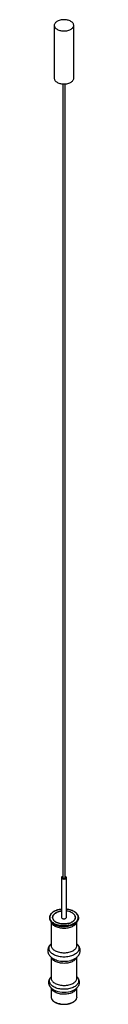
# Paper-space layout '_Isométrica' of a CAD drawing. Header units: millimetres. Extents: x 21 to 121, y 28 to 3060.
import ezdxf

# ---------------------------------------------------------------- set-up
doc = ezdxf.new("R2010")
doc.units = ezdxf.units.MM

psp = doc.layouts.new('_Isométrica')

# ---------------------------------------------------------------- linework, layer by layer
at = {"color": 7, "linetype": 'Continuous', "lineweight": 25}
for p, q in [((40.7, 3042.8), (40.7, 2879.5)), ((100.7, 2879.5), (100.7, 3042.8)), ((67.2, 2862.3), (67.2, 417.7)), ((74.2, 417.7), (74.2, 2862.3)), ((63.2, 417.7), (63.2, 295.2)), ((78.2, 295.2), (78.2, 417.7)), ((30.7, 282.2), (30.7, 209.4)), ((104.1, 276.2), (105.2, 276.9)), ((110.7, 209.4), (110.7, 282.2)), ((30.7, 172.9), (30.7, 108.8)), ((110.7, 108.8), (110.7, 172.9)), ((30.7, 78.4), (30.7, 51)), ((110.7, 51), (110.7, 78.4))]:
    psp.add_line(p, q, dxfattribs=at)
at = {"color": 7, "linetype": 'Continuous', "lineweight": 25, "flags": 128}
for points in [[(49.5, 3030.6), (51.9, 3029.3), (54.6, 3028.3), (57.4, 3027.3), (60.4, 3026.6), (63.5, 3026), (66.7, 3025.7), (69.9, 3025.5), (73.1, 3025.6), (76.4, 3025.8), (79.5, 3026.3), (82.6, 3026.9), (85.5, 3027.8), (88.2, 3028.8), (90.7, 3030), (93, 3031.3), (95.1, 3032.7), (96.8, 3034.3), (98.3, 3036), (99.4, 3037.8), (100.2, 3039.6), (100.6, 3041.4), (100.7, 3043.3), (100.4, 3045.2), (99.8, 3047), (98.9, 3048.8), (97.6, 3050.5), (96, 3052.2), (94.1, 3053.7), (91.9, 3055.1), (89.5, 3056.3), (86.9, 3057.4), (84, 3058.4), (81.1, 3059.1), (78, 3059.7), (74.8, 3060), (71.5, 3060.2), (68.3, 3060.1), (65.1, 3059.9), (61.9, 3059.4), (58.9, 3058.8), (55.9, 3057.9), (53.2, 3056.9), (50.7, 3055.7), (48.4, 3054.4), (46.3, 3052.9), (44.6, 3051.4), (43.2, 3049.7), (42, 3047.9), (41.2, 3046.1), (40.8, 3044.3), (40.7, 3042.4), (41, 3040.5), (41.6, 3038.7), (42.6, 3036.9), (43.8, 3035.2), (45.4, 3033.5), (47.3, 3032), (49.5, 3030.6)], [(40.7, 2879.5), (40.7, 2879.1), (41, 2877.2), (41.6, 2875.4), (42.6, 2873.6), (43.8, 2871.8), (45.4, 2870.2), (47.3, 2868.7), (49.5, 2867.3)], [(49.5, 2867.3), (51.9, 2866), (54.6, 2864.9), (57.4, 2864), (60.4, 2863.3), (63.5, 2862.7), (66.7, 2862.4), (69.9, 2862.2), (73.1, 2862.3), (76.4, 2862.5), (79.5, 2863), (82.6, 2863.6), (85.5, 2864.5), (88.2, 2865.5), (90.7, 2866.6), (93, 2868), (95.1, 2869.4), (96.8, 2871), (98.3, 2872.7), (99.4, 2874.5), (100.2, 2876.3), (100.6, 2878.1), (100.7, 2879.5)], [(67.2, 421.5), (66.3, 421.2), (65.1, 420.6), (64.2, 419.8), (63.5, 418.9), (63.2, 418), (63.3, 417.1), (63.7, 416.2), (64.4, 415.3), (65.4, 414.6)], [(65.4, 414.6), (66.7, 414), (68.1, 413.6), (69.7, 413.4), (71.3, 413.4), (72.9, 413.5), (74.4, 413.9), (75.7, 414.4), (76.8, 415.1), (77.6, 416), (78.1, 416.9), (78.2, 417.8), (78, 418.7), (77.4, 419.6), (76.6, 420.4), (75.4, 421), (74.2, 421.5)], [(68.2, 416.2), (69.2, 415.9), (70.3, 415.7), (71.4, 415.7), (72.5, 415.9), (73.4, 416.4), (74, 416.9), (74.2, 417.6), (74.2, 417.7)], [(63.2, 314.9), (62.8, 314.9), (59.4, 314.3), (56.1, 313.5), (53, 312.6), (50, 311.5), (47.2, 310.2), (44.7, 308.7), (42.5, 307.1), (40.5, 305.4), (38.9, 303.6), (37.6, 301.7), (36.6, 299.8), (36, 297.7), (35.7, 295.7), (35.8, 293.7), (36.3, 291.6), (37.1, 289.6), (38.2, 287.7), (39.7, 285.8), (41.5, 284.1), (43.6, 282.4), (46, 280.9)], [(95.5, 309.5), (97.8, 308), (99.9, 306.3), (101.7, 304.5), (103.2, 302.7), (104.4, 300.7), (105.2, 298.8), (105.6, 296.7), (105.7, 294.7), (105.4, 292.6), (104.8, 290.6), (103.8, 288.7), (102.5, 286.8), (100.9, 284.9), (98.9, 283.2), (96.7, 281.6), (94.2, 280.2), (91.4, 278.9), (88.5, 277.8), (85.3, 276.8), (82, 276.1), (78.6, 275.5), (75.1, 275.1), (71.6, 275), (68.1, 275), (64.5, 275.3), (61.1, 275.8), (57.7, 276.4), (54.5, 277.3), (51.5, 278.3), (48.6, 279.5), (46, 280.9), (43.6, 282.4), (41.5, 284.1), (39.7, 285.8), (38.2, 287.7), (37.1, 289.6), (36.3, 291.6), (35.8, 293.7), (35.7, 295.7), (36, 297.7), (36.6, 299.8), (37.6, 301.7), (38.9, 303.6), (40.5, 305.4), (42.5, 307.1), (44.7, 308.7), (47.2, 310.2), (50, 311.5), (53, 312.6), (56.1, 313.5), (59.4, 314.3), (62.8, 314.9), (63.2, 314.9)], [(46, 280.9), (48.6, 279.5), (51.5, 278.3), (54.5, 277.3), (57.7, 276.4), (61.1, 275.8), (64.5, 275.3), (68.1, 275), (71.6, 275), (75.1, 275.1), (78.6, 275.5), (82, 276.1), (85.3, 276.8), (88.5, 277.8), (91.4, 278.9), (94.2, 280.2), (96.7, 281.6), (98.9, 283.2), (100.9, 284.9), (102.5, 286.8), (103.8, 288.7), (104.8, 290.6), (105.4, 292.6), (105.7, 294.7), (105.6, 296.7), (105.2, 298.8), (104.4, 300.7), (103.2, 302.7), (101.7, 304.5), (99.9, 306.3), (97.8, 308), (95.5, 309.5), (92.8, 310.8), (90, 312.1), (86.9, 313.1), (83.7, 313.9), (80.3, 314.6), (78.2, 314.9)], [(36.3, 276.9), (37.1, 276.3), (37.4, 276.1)], [(65.4, 292.1), (66.7, 291.5), (68.1, 291.1), (69.7, 290.9), (71.3, 290.9), (72.9, 291), (74.4, 291.4), (75.7, 292), (76.8, 292.7), (77.6, 293.5), (78.1, 294.4), (78.2, 295.2)], [(115.5, 295.8), (115.5, 295), (115.5, 292.7), (115.1, 290.5), (114.3, 288.2), (113.3, 286), (111.8, 283.9), (110.1, 281.8), (108.8, 280.5)], [(42.6, 70.3), (45, 69.3), (45.7, 69)], [(96.7, 69.4), (97.2, 69.6), (98.7, 70.2)]]:
    psp.add_lwpolyline(points, dxfattribs=at)
at = {"color": 8, "linetype": 'Continuous', "lineweight": 25, "flags": 128}
for points in [[(63.2, 320.1), (61.9, 320), (58.1, 319.4), (54.4, 318.7), (50.8, 317.8), (47.4, 316.6), (44.1, 315.3), (41.1, 313.9), (38.3, 312.3), (35.8, 310.5), (33.6, 308.7), (31.6, 306.7), (30, 304.6), (28.7, 302.5), (27.7, 300.3), (27.1, 298), (26.8, 295.8), (26.9, 293.5), (27.4, 291.2), (28.2, 289), (29.3, 286.8), (30.8, 284.7), (32.6, 282.7), (34.6, 280.8), (37, 279), (39.7, 277.3)], [(39.7, 277.3), (42.6, 275.7), (45.7, 274.4), (49.1, 273.2), (52.6, 272.1), (56.2, 271.3), (60, 270.6), (63.8, 270.2), (67.8, 269.9), (71.7, 269.9), (75.6, 270), (79.5, 270.4), (83.3, 270.9), (87, 271.7), (90.6, 272.6), (94.1, 273.7), (97.3, 275), (100.3, 276.5), (103.1, 278.1), (105.6, 279.8), (107.9, 281.7), (109.8, 283.7), (111.4, 285.8), (112.7, 287.9), (113.7, 290.1), (114.3, 292.4), (114.6, 294.6), (114.5, 296.9), (114, 299.1), (113.3, 301.4), (112.1, 303.6), (110.7, 305.7), (108.9, 307.7), (106.8, 309.6), (104.4, 311.4), (101.7, 313.1), (98.8, 314.6), (95.7, 316), (92.4, 317.2), (88.9, 318.2), (85.2, 319.1), (81.4, 319.7), (78.2, 320.1)], [(110.4, 281.7), (110.2, 280.9), (109.5, 278.8), (108.4, 276.7), (107, 274.7), (105.3, 272.8), (103.2, 270.9), (100.9, 269.2), (98.3, 267.7), (95.5, 266.3), (92.4, 265), (89.2, 263.9), (85.8, 263), (82.3, 262.3), (78.6, 261.7), (74.9, 261.4), (71.2, 261.3), (67.4, 261.4), (63.7, 261.6), (60.1, 262.1), (56.5, 262.8), (53.1, 263.7), (49.8, 264.7), (46.7, 265.9), (43.8, 267.3), (41.1, 268.8), (38.7, 270.5), (36.6, 272.3), (34.8, 274.2), (33.3, 276.2), (32.2, 278.2), (31.3, 280.3), (31, 281.6)], [(37.4, 276.1), (39.8, 274.6), (42.7, 273.1), (45.8, 271.7), (49.1, 270.5), (52.6, 269.5), (56.3, 268.6), (60, 268), (63.9, 267.5), (67.8, 267.3), (71.7, 267.2), (75.6, 267.4), (79.5, 267.7), (83.3, 268.3), (87, 269), (90.6, 270), (94, 271.1), (97.2, 272.4), (100.2, 273.8), (103, 275.4), (104.1, 276.2)], [(108.8, 280.5), (108.1, 279.8), (105.7, 278), (103.1, 276.3), (100.2, 274.7), (97.1, 273.3), (93.8, 272), (90.4, 270.9), (86.7, 270), (83, 269.3), (79.1, 268.7), (75.2, 268.4), (71.2, 268.3), (67.2, 268.4), (63.3, 268.6), (59.4, 269.1), (55.6, 269.8), (52, 270.7), (48.4, 271.7), (45.1, 272.9), (41.9, 274.3), (39, 275.9)], [(110.7, 212.8), (112.4, 210.9), (113.9, 208.7), (115.1, 206.5), (116, 204.3), (116.5, 202), (116.7, 199.7), (116.5, 197.3), (116, 195), (115.1, 192.8), (113.9, 190.6), (112.4, 188.4), (110.5, 186.4), (108.4, 184.4), (105.9, 182.6), (103.2, 180.9), (100.3, 179.3), (97.1, 177.9), (93.7, 176.7), (90.2, 175.6), (86.4, 174.7), (82.6, 174), (78.7, 173.5), (74.7, 173.2), (70.7, 173.1), (66.7, 173.2), (62.7, 173.5), (58.8, 174), (55, 174.7), (51.3, 175.6), (47.7, 176.7), (44.3, 177.9), (41.1, 179.3), (38.2, 180.9), (35.5, 182.6), (33, 184.4), (30.9, 186.4), (29, 188.4), (27.5, 190.6), (26.3, 192.8), (25.4, 195), (24.9, 197.3), (24.7, 199.7), (24.9, 202), (25.4, 204.3), (26.3, 206.5), (27.5, 208.7), (29, 210.9), (30.7, 212.8)], [(30.7, 209.4), (30.8, 207.6), (31.3, 205.4), (32.2, 203.3), (33.3, 201.2), (34.8, 199.3), (36.6, 197.4), (38.7, 195.6), (41.1, 193.9), (43.8, 192.4), (46.7, 191), (49.8, 189.8), (53.1, 188.7), (56.5, 187.9), (60.1, 187.2), (63.7, 186.7), (67.4, 186.4), (71.2, 186.4), (74.9, 186.5), (78.6, 186.8), (82.3, 187.3), (85.8, 188.1), (89.2, 189), (92.4, 190.1), (95.5, 191.3), (98.3, 192.7), (100.9, 194.3), (103.2, 196), (105.3, 197.8), (107, 199.7), (108.4, 201.7), (109.5, 203.8), (110.2, 205.9), (110.6, 208.1), (110.7, 209.4)], [(109.9, 172.1), (109.5, 171.2), (108.4, 169.1), (107, 167.1), (105.3, 165.2), (103.2, 163.3), (100.9, 161.6), (98.3, 160.1), (95.5, 158.7), (92.4, 157.4), (89.2, 156.3), (85.8, 155.4), (82.3, 154.7), (78.6, 154.2), (74.9, 153.8), (71.2, 153.7), (67.4, 153.8), (63.7, 154.1), (60.1, 154.5), (56.5, 155.2), (53.1, 156.1), (49.8, 157.1), (46.7, 158.3), (43.8, 159.7), (41.1, 161.2), (38.7, 162.9), (36.6, 164.7), (34.8, 166.6), (33.3, 168.6), (32.2, 170.6), (31.5, 172.2)], [(110.7, 111.6), (111.6, 110.6), (113.1, 108.4), (114.3, 106.2), (115.1, 104), (115.6, 101.7), (115.7, 99.4), (115.5, 97.1), (114.9, 94.8), (114, 92.6), (112.7, 90.4), (111.2, 88.3), (109.3, 86.3), (107.1, 84.4), (104.6, 82.6), (101.8, 80.9), (98.8, 79.4), (95.6, 78.1), (92.2, 76.9), (88.6, 75.9), (84.9, 75), (81.1, 74.4), (77.2, 74), (73.2, 73.8), (69.2, 73.7), (65.2, 73.9), (61.3, 74.3), (57.5, 74.9), (53.7, 75.6), (50.1, 76.6), (46.6, 77.7), (43.4, 79.1), (40.3, 80.5), (37.5, 82.2), (35, 83.9), (32.7, 85.8), (30.7, 87.8), (29, 89.9), (27.7, 92.1), (26.7, 94.3), (26, 96.5), (25.7, 98.8), (25.8, 101.1), (26.2, 103.4), (26.9, 105.7), (28, 107.9), (29.4, 110), (30.7, 111.6)], [(30.7, 108.8), (30.8, 106.9), (31.3, 104.8), (32.2, 102.7), (33.3, 100.6), (34.8, 98.6), (36.6, 96.7), (38.7, 94.9), (41.1, 93.3), (43.8, 91.8), (46.7, 90.4), (49.8, 89.2), (53.1, 88.1), (56.5, 87.2), (60.1, 86.6), (63.7, 86.1), (67.4, 85.8), (71.2, 85.7), (74.9, 85.9), (78.6, 86.2), (82.3, 86.7), (85.8, 87.4), (89.2, 88.4), (92.4, 89.4), (95.5, 90.7), (98.3, 92.1), (100.9, 93.7), (103.2, 95.4), (105.3, 97.2), (107, 99.1), (108.4, 101.1), (109.5, 103.2), (110.2, 105.3), (110.6, 107.5), (110.7, 108.8)], [(110.2, 77.9), (109.5, 75.8), (108.4, 73.7), (107, 71.7), (105.3, 69.8), (103.2, 68), (100.9, 66.3), (98.3, 64.7), (95.5, 63.3), (92.4, 62.1), (89.2, 61), (85.8, 60.1), (82.3, 59.3), (78.6, 58.8), (74.9, 58.5), (71.2, 58.3), (67.4, 58.4), (63.7, 58.7), (60.1, 59.2), (56.5, 59.9), (53.1, 60.7), (49.8, 61.8), (46.7, 63), (43.8, 64.4), (41.1, 65.9), (38.7, 67.6), (36.6, 69.4), (34.8, 71.2), (33.3, 73.2), (32.2, 75.3), (31.3, 77.4), (31.2, 77.8)], [(32.1, 45.1), (32.2, 44.9), (33.3, 42.8), (34.8, 40.8), (36.6, 39), (38.7, 37.2), (41.1, 35.5), (43.8, 34), (46.7, 32.6), (49.8, 31.4), (53.1, 30.3), (56.5, 29.5), (60.1, 28.8), (63.7, 28.3), (67.4, 28), (71.2, 28), (74.9, 28.1), (78.6, 28.4), (82.3, 28.9), (85.8, 29.7), (89.2, 30.6), (92.4, 31.7), (95.5, 32.9), (98.3, 34.3), (100.9, 35.9), (103.2, 37.6), (105.3, 39.4), (107, 41.3), (108.4, 43.3), (109.3, 45)]]:
    psp.add_lwpolyline(points, dxfattribs=at)
at = {"color": 7, "linetype": 'Continuous', "lineweight": 25}
for centre, radius, start, end in [((68.9, 417.8), 1.68, 184.1687, 247.1514), ((73, 268.5), 46.8, 61.3155, 83.6236), ((44.4, 294.8), 18.5, 178.1553, 230.2741), ((66.9, 295.5), 3.71, 185.1303, 246.1899), ((70.7, 236.2), 76.2, 254.2015, 285.8807), ((44.8, 51.1), 14.1, 180.3173, 205.3005), ((96.5, 51.1), 14.3, 334.3293, 359.5762)]:
    psp.add_arc(centre, radius, start, end, dxfattribs=at)
at = {"color": 8, "linetype": 'Continuous', "lineweight": 25}
for centre, radius, start, end in [((56.2, 306.2), 34.9, 227.3453, 240.4554), ((70.7, 136.9), 72.4, 249.8153, 291.057)]:
    psp.add_arc(centre, radius, start, end, dxfattribs=at)
at = {"color": 7, "linetype": 'Continuous', "lineweight": 25}
for points, knots in [([(63.2, 320.3), (62.1, 320.2), (59.7, 319.9), (56.2, 319.3), (52.7, 318.5), (49.3, 317.6), (46.1, 316.4), (43, 315.2), (40.1, 313.7), (37.5, 312.1), (35, 310.4), (32.9, 308.6), (30.9, 306.7), (29.3, 304.7), (28, 302.6), (27, 300.4), (26.3, 298.2), (25.9, 296.6), (25.9, 295.7), (25.9, 295.6)], [0, 0, 0, 0, 0.056743, 0.11899, 0.181256, 0.243548, 0.305871, 0.368228, 0.430622, 0.49305, 0.555504, 0.617962, 0.680381, 0.742707, 0.804865, 0.866776, 0.928381, 0.989673, 1, 1, 1, 1]), ([(115.5, 296.1), (115.4, 296.7), (115.2, 298.1), (114.6, 300.1), (113.6, 302.3), (112.3, 304.4), (110.7, 306.4), (108.9, 308.3), (106.8, 310.1), (104.4, 311.9), (101.8, 313.5), (98.9, 314.9), (95.9, 316.2), (92.7, 317.4), (89.3, 318.4), (85.8, 319.2), (82.2, 319.8), (79.7, 320.2), (78.3, 320.3), (78.2, 320.3)], [0, 0, 0, 0, 0.052509, 0.114266, 0.176225, 0.238471, 0.301014, 0.363809, 0.426787, 0.489878, 0.553024, 0.616185, 0.679332, 0.742457, 0.805555, 0.868628, 0.931679, 0.994712, 1, 1, 1, 1]), ([(26.8, 289.1), (26.9, 288.6), (27.4, 287.4), (28.4, 285.4), (29.8, 283.2), (31.5, 281.1), (33.5, 279.1), (35.5, 277.4), (36.9, 276.5), (37.5, 276.1)], [0, 0, 0, 0, 0.0967, 0.250869, 0.407577, 0.567089, 0.729247, 0.893556, 1, 1, 1, 1]), ([(104.1, 276.2), (104.6, 276.5), (106, 277.5), (108, 279.2), (110, 281.2), (111.8, 283.4), (113.2, 285.7), (114.2, 287.7), (114.6, 289), (114.8, 289.4)], [0, 0, 0, 0, 0.098545, 0.264966, 0.430709, 0.595033, 0.757135, 0.916375, 1, 1, 1, 1]), ([(30.7, 213.3), (30.7, 213.3), (29.8, 212.6), (28.2, 211), (26.1, 208.6), (24.4, 206), (23, 203.3), (21.9, 200.6), (21.1, 197.9), (20.7, 195.1), (20.7, 192.4), (20.9, 189.7), (21.5, 187), (22.3, 184.4), (23.5, 181.9), (24.9, 179.4), (26.6, 177), (28.7, 174.8), (31, 172.6), (33.5, 170.6), (36.4, 168.7), (39.4, 167), (42.7, 165.4), (46.1, 164.1), (48.5, 163.3), (49.8, 162.9), (49.9, 162.9)], [0, 0, 0, 0, 0.001487, 0.050111, 0.098057, 0.145044, 0.190896, 0.235584, 0.279211, 0.321981, 0.364156, 0.406024, 0.447812, 0.489795, 0.532259, 0.575449, 0.619556, 0.66468, 0.710812, 0.757829, 0.805517, 0.853631, 0.901945, 0.950255, 0.998466, 1, 1, 1, 1]), ([(91.7, 163), (91.8, 163), (93.3, 163.4), (95.8, 164.3), (99.2, 165.7), (102.5, 167.3), (105.6, 169), (108.5, 171), (111.1, 173.2), (113.4, 175.5), (115.5, 177.9), (117.2, 180.5), (118.6, 183.2), (119.6, 185.9), (120.3, 188.6), (120.7, 191.4), (120.7, 194.1), (120.5, 196.8), (119.9, 199.5), (119, 202.1), (117.8, 204.6), (116.3, 207.1), (114.6, 209.4), (112.7, 211.5), (111.3, 212.8), (110.7, 213.3)], [0, 0, 0, 0, 0.0068008, 0.0552163, 0.1038678, 0.152757, 0.2018485, 0.2510333, 0.300087, 0.3487384, 0.3966788, 0.4436356, 0.4894465, 0.534095, 0.5776982, 0.6204674, 0.6626684, 0.7045928, 0.7464567, 0.7885472, 0.8311449, 0.8744933, 0.918774, 0.9640783, 1, 1, 1, 1]), ([(30.7, 111.9), (30.4, 111.5), (29.3, 110.5), (27.8, 108.6), (26.2, 106.1), (24.9, 103.6), (24, 101), (23.4, 98.4), (23.2, 95.8), (23.2, 93.2), (23.6, 90.7), (24.3, 88.2), (25.3, 85.8), (26.6, 83.4), (28.2, 81.1), (30.1, 78.9), (32.2, 76.8), (34.7, 74.9), (37.3, 73.1), (40.3, 71.4), (43.1, 70), (45, 69.3), (45.8, 69)], [0, 0, 0, 0, 0.025168, 0.080089, 0.134036, 0.186797, 0.238323, 0.288729, 0.338266, 0.387265, 0.436067, 0.484956, 0.534293, 0.584388, 0.635466, 0.687633, 0.740857, 0.794979, 0.849754, 0.904922, 0.960258, 1, 1, 1, 1]), ([(96.6, 69.4), (97.2, 69.6), (98.8, 70.2), (101.4, 71.5), (104.3, 73.2), (107.1, 75.1), (109.5, 77.2), (111.8, 79.4), (113.7, 81.7), (115.3, 84.1), (116.5, 86.7), (117.4, 89.2), (118, 91.8), (118.3, 94.4), (118.2, 97), (117.8, 99.6), (117.1, 102.1), (116.1, 104.5), (114.8, 106.9), (113.2, 109.1), (111.8, 110.8), (110.9, 111.7), (110.7, 111.9)], [0, 0, 0, 0, 0.027315, 0.083961, 0.140809, 0.197775, 0.254647, 0.311165, 0.367004, 0.421854, 0.475498, 0.527885, 0.579134, 0.629501, 0.679321, 0.728941, 0.778652, 0.828819, 0.879757, 0.931695, 0.98474, 1, 1, 1, 1]), ([(32.1, 44.8), (32.2, 44.7), (32.5, 43.9), (33.4, 42.4), (34.8, 40.5), (36.6, 38.7), (38.6, 36.9), (40.8, 35.3), (43.3, 33.8), (46, 32.5), (48.9, 31.3), (52, 30.2), (55.2, 29.3), (58.6, 28.6), (62, 28.1), (65.5, 27.7), (69.1, 27.5), (72.6, 27.5), (76.2, 27.7), (79.7, 28.1), (83.1, 28.6), (86.4, 29.4), (89.6, 30.3), (92.7, 31.3), (95.6, 32.6), (98.3, 33.9), (100.8, 35.4), (103, 37.1), (105, 38.8), (106.7, 40.7), (108.1, 42.6), (109, 44), (109.2, 44.7), (109.2, 44.7)], [0, 0, 0, 0, 0.006333, 0.040053, 0.073965, 0.108047, 0.142252, 0.176534, 0.210853, 0.245181, 0.2795, 0.313803, 0.34809, 0.382361, 0.416619, 0.450867, 0.485109, 0.519348, 0.553588, 0.587833, 0.622087, 0.656352, 0.690634, 0.724936, 0.759261, 0.793609, 0.82798, 0.862367, 0.896751, 0.931102, 0.965375, 0.999518, 1, 1, 1, 1])]:
    psp.add_open_spline(points, degree=3, knots=knots, dxfattribs=at)

doc.saveas('drawing.dxf')
